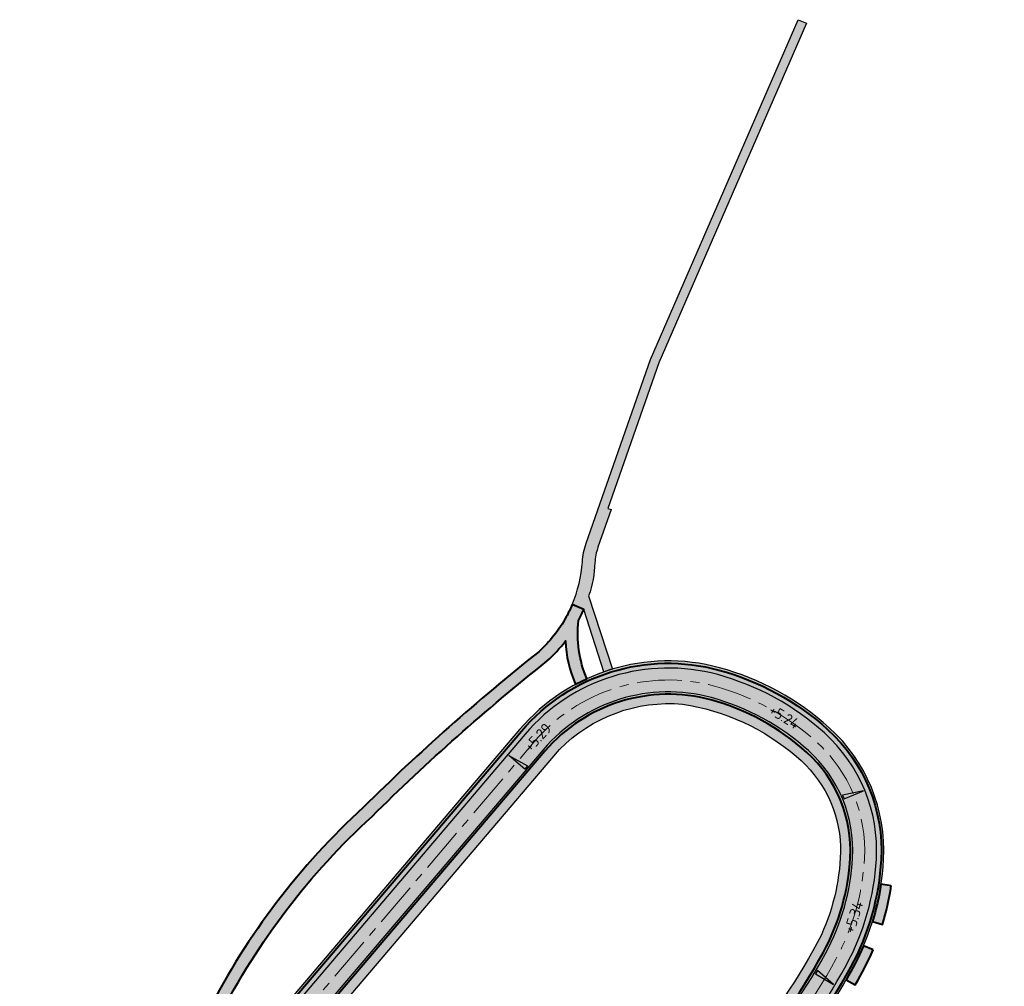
# Model space of a CAD drawing. Header units: metres. Extents: x 207669 to 209690, y 476021 to 477293.
# Tile 4 of 49: x 207777 to 207943, y 477130 to 477293. Entities that reach past the tile are written whole.
import ezdxf

# ---------------------------------------------------------------- set-up
doc = ezdxf.new("R2010")
doc.units = ezdxf.units.M
doc.linetypes.add('AM-AS', pattern=[16, 10, -2, 2, -2])
doc.layers.get('0').update_dxf_attribs({"linetype": 'CONTINUOUS'})
for name, color, linetype, lineweight, true_color in [('N-WE-AM-AS_WEG-G', 7, 'AM-AS', 18, 0xd60000), ('N-WE-VH-FUNDERING_GRANULAAT-G', 7, 'CONTINUOUS', 40, 0x99004c), ('N-WE-VH-FUNDERING_ZANDBED-BREED-G', 7, 'CONTINUOUS', 30, 0xa57c00), ('N-WE-VH-FUNDERING_ZANDBED_BREED-A', 7, 'CONTINUOUS', 40, 0xa57c00), ('N-WE-VH-FUNDERING_ZANDBED_OVERIG-A', 7, 'CONTINUOUS', 40, 0x0007d1), ('N-WE-VH-FUNDERING_ZANDBED_OVERIG-G', 7, 'CONTINUOUS', 40, 0x0007d1), ('N-WE-VH-FUNDERING_ZANDBED_SMAL-A', 7, 'CONTINUOUS', 40, 0xa4de1b), ('N-WE-VH-FUNDERING_ZANDBED_SMAL-G', 7, 'CONTINUOUS', 30, 0x931077), ('N-WE-VH-FUNDERING_ZANDBED_VOETPAD-A', 220, 'CONTINUOUS', 40, 0xff00bf), ('T-WE-AL-HOOGTELABEL_WEG_ASFALT', 7, 'CONTINUOUS', 18, 0x0b05c2)]:
    doc.layers.add(name, color=color, linetype=linetype, lineweight=lineweight, true_color=true_color)
for name, color, linetype, lineweight in [('T-WE-VH-KANTVERHARDING_BOUWWEG-G', 60, 'CONTINUOUS', 25), ('T-WE-VH-VERHARDING_ASFALT_BOUWWEG-70MM-A', 252, 'CONTINUOUS', 18), ('T-WE-VH-VERKANTING-S', 7, 'CONTINUOUS', 25)]:
    doc.layers.add(name, color=color, linetype=linetype, lineweight=lineweight)
doc.styles.add('NLCS-ISO-M200-T18', font='NLCS-ISO.ttf', dxfattribs={"height": 0.36})

# ---------------------------------------------------------------- blocks, each defined once
blk = doc.blocks.new('A$C2E540381')
h = blk.add_hatch(color=256)
h.dxf.hatch_style = 1
h.paths.add_polyline_path([(0, 0), (7.001237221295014, 0), (-2.91038304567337e-11, 1.869999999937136)])
at = {"flags": 128}
blk.add_lwpolyline([(0, 0), (7.001237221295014, 0), (-2.91038304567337e-11, 1.869999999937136)], close=True, dxfattribs=at)

msp = doc.modelspace()

# ---------------------------------------------------------------- hatches: boundary and pattern name
at = {"layer": 'N-WE-VH-FUNDERING_ZANDBED_BREED-A', "transparency": 33554559}
h = msp.add_hatch(color=256, dxfattribs=at)
h.dxf.hatch_style = 1
edge = h.paths.add_edge_path(flags=16)
edge.add_arc((208018.7845404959, 476941.9416020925), 23.79784241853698, 2.319868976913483, 68.45130498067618, ccw=False)
edge.add_arc((207992.9401543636, 476940.8946074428), 49.6634275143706, -44.537330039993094, 2.319868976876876, ccw=False)
edge.add_arc((207975.0359779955, 476959.1559325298), 75.23482617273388, 302.0107321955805, 315.1130849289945, ccw=False)
edge.add_line((208014.9163120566, 476895.3606503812), (208013.122737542, 476893.0276360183))
edge.add_arc((208012.7492379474, 476898.1139409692), 5.100000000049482, 234.31241061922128, 274.1998286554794, ccw=False)
edge.add_line((208009.774074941, 476893.9716704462), (207985.8857599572, 476911.1293212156))
edge.add_arc((207988.8317546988, 476915.2309812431), 5.049999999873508, 214.057908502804, 234.31241061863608, ccw=False)
edge.add_line((207984.6479712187, 476912.4028271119), (207974.9491909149, 476926.7505588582))
edge.add_arc((207979.174397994, 476929.6067145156), 5.10000000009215, 174.1134030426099, 214.0579085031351, ccw=False)
edge.add_line((207974.1012911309, 476930.1297697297), (207976.5079837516, 476932.3365274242))
edge.add_line((207976.5079837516, 476932.3365274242), (207987.8577930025, 476944.791240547))
edge.add_arc((208049.9804324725, 476888.2579610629), 83.99544049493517, 116.50385453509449, 137.6969592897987, ccw=False)
edge.add_arc((208020.7404048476, 476946.8945045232), 18.47274637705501, 68.45130498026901, 116.50385453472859, ccw=False)
edge = h.paths.add_edge_path(flags=16)
edge.add_arc((207950.9388624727, 477049.6280640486), 37.53249998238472, 305.8214969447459, 358.8807534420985, ccw=False)
edge.add_arc((208022.9212658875, 476938.7720458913), 94.70726443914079, 121.8779908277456, 149.2630944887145)
edge.add_arc((207938.4936721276, 476988.9750646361), 3.518809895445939, 313.33145217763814, 329.26309448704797, ccw=False)
edge.add_arc((207939.535906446, 476987.870288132), 1.999999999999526, 214.0579085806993, 313.33145217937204, ccw=False)
edge.add_line((207937.878962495, 476986.7502270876), (207937.0909030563, 476984.8804810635))
edge.add_arc((207938.4964469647, 476989.7829749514), 5.099999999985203, 214.0579084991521, 254.0024146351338, ccw=False)
edge.add_line((207934.2712398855, 476986.9268192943), (207909.4248063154, 477023.6829837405))
edge.add_arc((207913.6500133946, 477026.5391393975), 5.09999999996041, 174.1134017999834, 214.0579084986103, ccw=False)
edge.add_line((207908.5769065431, 477027.0621947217), (207910.7629846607, 477028.895780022))
edge.add_arc((207951.2488938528, 477005.1332987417), 46.94426865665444, 128.6299866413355, 149.5899578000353, ccw=False)
edge.add_arc((207862.439417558, 477114.1293349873), 93.65498082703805, 309.4451683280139, 332.8796175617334)
edge.add_arc((207965.0096183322, 477061.8722859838), 21.46109186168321, 30.11757463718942, 153.5374305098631, ccw=False)
edge.add_arc((207952.0866587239, 477053.779186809), 36.7039722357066, -7.647124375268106, 30.923212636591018, ccw=False)
edge = h.paths.add_edge_path(flags=16)
edge.add_arc((207924.3592697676, 477029.9185181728), 85.2596023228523, 121.1031986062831, 145.2237219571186)
edge.add_arc((207852.6855038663, 477079.6890865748), 1.999999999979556, 294.3579977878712, 325.2237219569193, ccw=False)
edge.add_line((207853.5103773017, 477077.8671140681), (207851.2906661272, 477076.0183202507))
edge.add_arc((207851.3290830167, 477081.1181755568), 5.099999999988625, 229.6238971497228, 269.5684026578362, ccw=False)
edge.add_line((207848.0252916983, 477077.2329518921), (207822.9577107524, 477098.549113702))
edge.add_arc((207831.4439198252, 477108.5288058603), 13.10000000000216, 205.0134647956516, 229.6238971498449, ccw=False)
edge.add_line((207819.572589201, 477102.9897166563), (207820.2180752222, 477104.672360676))
edge.add_arc((207833.0127928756, 477108.2725821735), 13.2915911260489, 140.0836640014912, 195.7157219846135, ccw=False)
edge.add_line((207822.8183786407, 477116.8013753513), (207868.0195344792, 477169.9574566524))
edge.add_arc((207886.4104747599, 477151.8822228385), 25.78644531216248, 84.96140506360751, 135.4960267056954, ccw=False)
edge.add_arc((207882.984591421, 477140.0828944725), 37.91560423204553, 49.257470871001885, 81.36805577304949, ccw=False)
edge.add_arc((207894.6428723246, 477152.9501516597), 20.56242125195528, 2.0518782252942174, 50.469494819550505, ccw=False)
edge.add_arc((207879.2698302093, 477153.7302654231), 35.92230591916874, 335.5284907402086, 359.92999724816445, ccw=False)
edge.add_arc((207826.0890470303, 477182.593217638), 96.37526378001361, 304.2401094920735, 333.00668583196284, ccw=False)
edge = h.paths.add_edge_path()
edge.add_arc((207965.005917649, 477061.8894530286), 28.7200000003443, 32.12410697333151, 153.0069464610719)
edge.add_arc((207862.4447317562, 477114.131325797), 86.3800005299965, 309.1708019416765, 333.0069464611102, ccw=False)
edge.add_arc((207951.2488955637, 477005.1333027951), 54.21426865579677, 129.1708019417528, 146.2481467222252)
edge.add_arc((207901.9319495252, 477038.0881400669), 5.100000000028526, 293.9446099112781, 326.2481467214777, ccw=False)
edge.add_line((207904.0018013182, 477033.4270550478), (207901.8935327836, 477032.9882847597))
edge.add_arc((207901.9319495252, 477038.0881400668), 5.099999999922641, 229.6238969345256, 269.5684043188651, ccw=False)
edge.add_line((207898.6281581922, 477034.2029164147), (207860.5092017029, 477066.6172866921))
edge.add_arc((207863.8129930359, 477070.5025103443), 5.099999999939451, 189.6793914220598, 229.6238969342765, ccw=False)
edge.add_line((207858.7855965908, 477069.6450227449), (207858.8798555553, 477071.7964016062))
edge.add_arc((207863.812993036, 477070.5025103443), 5.100000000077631, 146.1675124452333, 165.3031853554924, ccw=False)
edge.add_arc((207924.3521430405, 477029.9253527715), 77.97999999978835, 122.7259849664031, 146.1675124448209, ccw=False)
edge.add_arc((207826.17520426, 477182.6992009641), 103.6199999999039, 302.7259849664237, 331.4867935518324)
edge.add_arc((207879.2491134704, 477153.8665777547), 43.21999999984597, 331.4867935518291, 356.8038714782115)
edge.add_arc((207894.6750815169, 477153.0051778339), 27.76999999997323, 356.8038714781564, 407.9181540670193)
edge.add_arc((207883.0137495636, 477140.0911026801), 45.17000000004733, 47.91815406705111, 74.77564179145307)
edge.add_arc((207886.2699822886, 477152.0559239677), 32.76999999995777, 74.77564179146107, 139.62389708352)
edge.add_line((207861.3055157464, 477173.2844027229), (207816.0074426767, 477120.0143477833))
edge.add_arc((207830.1009010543, 477108.03000671), 18.50000000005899, 139.6238970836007, 229.6238971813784)
edge.add_line((207818.1165600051, 477093.936548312), (207901.3480945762, 477023.1607977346))
edge.add_arc((207895.4530943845, 477016.22833982), 9.099999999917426, 34.05790846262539, 49.62389718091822, ccw=False)
edge.add_line((207902.9921893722, 477021.3246175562), (207979.2186577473, 476908.5602402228))
edge.add_arc((207988.249002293, 476914.664572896), 10.8999999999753, 214.0579084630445, 234.3124106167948)
edge.add_line((207981.8903205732, 476905.8114849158), (208074.1329226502, 476839.5587436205))
edge.add_arc((208081.6583349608, 476850.0362514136), 12.89999999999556, 234.3124106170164, 299.0336792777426)
edge.add_line((208087.9190100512, 476838.757335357), (208106.6218757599, 476849.1388795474))
edge.add_line((208106.6218757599, 476849.1388795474), (208104.8438712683, 476852.3420426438))
edge.add_line((208104.8438712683, 476852.3420426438), (208121.1081889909, 476861.1922391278))
edge.add_line((208121.1081889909, 476861.1922391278), (208119.0545768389, 476864.9610650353))
edge.add_line((208119.0545768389, 476864.9610650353), (208083.0215202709, 476844.9599178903))
edge.add_arc((208080.5463696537, 476849.4190242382), 5.100000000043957, 234.31241061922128, 299.03367927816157, ccw=False)
edge.add_line((208077.5712066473, 476845.2767537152), (208023.5008730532, 476884.1124732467))
edge.add_arc((208026.4760360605, 476888.2547437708), 5.10000000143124, 194.3679054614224, 234.3124106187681, ccw=False)
edge.add_line((208021.5355522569, 476886.9891925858), (208021.4536448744, 476889.1410771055))
edge.add_arc((208026.4760360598, 476888.2547437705), 5.099999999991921, 125.81933538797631, 169.9916992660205, ccw=False)
edge.add_arc((207976.3685280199, 476957.6811223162), 80.51999999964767, 305.8193353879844, 314.6490656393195)
edge.add_arc((207992.9537240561, 476940.8915043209), 56.91999999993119, 314.6490656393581, 362.324848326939)
edge.add_arc((208018.7824468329, 476941.9401127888), 31.0699999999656, 2.324848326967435, 68.30494295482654)
edge.add_arc((208020.7416798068, 476946.864684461), 25.76999999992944, 68.3049429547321, 116.5152425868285)
edge.add_arc((208049.983229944, 476888.2542608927), 91.2700000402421, 116.5152425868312, 137.6969596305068)
edge.add_line((207982.4803595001, 476949.6836951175), (207973.6291480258, 476939.9573776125))
edge.add_arc((207969.8572115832, 476943.3899415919), 5.099999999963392, 278.37862011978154, 317.6969596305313, ccw=False)
edge.add_line((207970.600352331, 476938.3443750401), (207968.4516676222, 476938.4874477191))
edge.add_arc((207969.8572115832, 476943.3899415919), 5.099999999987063, 214.057908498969, 254.0024140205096, ccw=False)
edge.add_line((207965.632004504, 476940.5337859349), (207943.8047829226, 476972.8235285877))
edge.add_arc((207948.0299900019, 476975.6796842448), 5.099999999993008, 174.113402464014, 214.0579084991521, ccw=False)
edge.add_line((207942.9568831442, 476976.2027395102), (207943.6250031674, 476978.2499159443))
edge.add_arc((207948.0299900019, 476975.6796842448), 5.100000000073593, 134.6952792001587, 149.7371965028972, ccw=False)
edge.add_arc((207928.428011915, 476995.4912807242), 22.76999999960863, 314.6952792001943, 329.018669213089)
edge.add_arc((208022.9492039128, 476938.7391286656), 87.4800000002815, 122.98218495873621, 149.0186692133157, ccw=False)
edge.add_arc((207950.9279627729, 477049.7176438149), 44.82000000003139, 302.9821849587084, 355.6324594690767)
edge.add_line((207995.6178079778, 477046.3044143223), (207995.8201418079, 477048.9535967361))
edge.add_line((207995.8201418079, 477048.9535967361), (207995.9330327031, 477050.431691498))
edge.add_arc((207952.0907191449, 477053.7801899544), 43.97000000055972, 355.6324594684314, 392.1241069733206)
at = {"layer": 'N-WE-VH-FUNDERING_ZANDBED_OVERIG-A', "transparency": 33554559}
h = msp.add_hatch(color=256, dxfattribs=at)
h.dxf.hatch_style = 1
edge = h.paths.add_edge_path()
edge.add_line((207923.6921331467, 477147.046511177), (207921.9728530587, 477147.3358445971))
edge.add_arc((207879.1203873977, 477153.8912044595), 43.35096949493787, 342.78353392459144, 351.30259834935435, ccw=False)
edge.add_line((207920.52894474, 477141.0600729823), (207922.219132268, 477140.5632224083))
edge.add_arc((207879.2698302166, 477153.7302654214), 44.92230591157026, 342.955939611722, 351.4434921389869)
h = msp.add_hatch(color=256, dxfattribs=at)
h.dxf.hatch_style = 1
edge = h.paths.add_edge_path()
edge.add_line((207920.6650448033, 477136.2967740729), (207919.0468360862, 477137.0110245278))
edge.add_arc((207872.0354436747, 477157.2438738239), 51.18045727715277, 329.5277982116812, 336.71383417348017, ccw=False)
edge.add_line((207916.1466157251, 477131.2892266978), (207917.6559551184, 477130.4392992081))
edge.add_arc((207864.3864264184, 477161.5064586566), 61.66693671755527, 329.7489658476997, 335.8702798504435)
at = {"layer": 'N-WE-VH-FUNDERING_ZANDBED_SMAL-A', "transparency": 33554559}
h = msp.add_hatch(color=256, dxfattribs=at)
h.dxf.hatch_style = 1
edge = h.paths.add_edge_path()
edge.add_arc((207849.4051517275, 477203.0147958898), 22.4920810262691, 337.1478558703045, 356.0568021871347)
edge.add_arc((207883.815580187, 477200.6428627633), 11.9999999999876, 160.7474635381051, 176.0568021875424, ccw=False)
edge.add_line((207872.4866870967, 477204.599652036), (207883.2575268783, 477235.4382143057))
edge.add_line((207883.2575268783, 477235.4382143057), (207908.0884793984, 477292.5015965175))
edge.add_line((207908.0884793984, 477292.5015965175), (207909.4639012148, 477291.9030860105))
edge.add_line((207909.4639012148, 477291.9030860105), (207884.6552276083, 477234.8909024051))
edge.add_line((207884.6552276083, 477234.8909024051), (207876.1160697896, 477210.4419870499))
edge.add_line((207876.1160697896, 477210.4419870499), (207876.6825144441, 477210.2441475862))
edge.add_line((207876.6825144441, 477210.2441475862), (207874.4692433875, 477203.9072139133))
edge.add_arc((207883.815580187, 477200.6428627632), 9.9000000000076, 160.7474635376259, 176.0568021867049)
edge.add_arc((207856.7022339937, 477201.6550137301), 17.23996691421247, 339.98975814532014, 358.89870446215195, ccw=False)
edge.add_line((207872.9014494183, 477195.7557020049), (207876.8867469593, 477183.453818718))
edge.add_arc((207886.2699823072, 477152.0559239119), 32.77000005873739, 106.638732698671, 109.2615942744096)
edge.add_line((207875.4597595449, 477182.9915342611), (207872.0670027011, 477193.4643529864))
edge.add_line((207872.0670027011, 477193.4643529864), (207870.1318314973, 477194.279897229))
at = {"layer": 'N-WE-VH-FUNDERING_ZANDBED_VOETPAD-A', "transparency": 33554559}
h = msp.add_hatch(color=256, dxfattribs=at)
h.dxf.hatch_style = 1
edge = h.paths.add_edge_path()
edge.add_line((207872.0670027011, 477193.4643529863), (207870.1318314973, 477194.279897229))
edge.add_arc((207849.4051517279, 477203.0147958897), 22.49208102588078, 331.34563144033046, 337.14785587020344, ccw=False)
edge.add_arc((207849.3916992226, 477203.0253815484), 22.508962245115, 312.26379842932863, 331.3384063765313, ccw=False)
edge.add_arc((208089.0824734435, 476903.6377611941), 361.0538938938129, 128.4576635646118, 134.7062322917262)
edge.add_arc((207917.5541598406, 477070.3799068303), 121.9682326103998, 132.5398049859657, 152.8769953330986)
edge.add_arc((207853.7480494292, 477109.5022889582), 47.68849111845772, 159.7789197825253, 179.4704095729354)
edge.add_arc((207797.508491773, 477110.7754224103), 8.5935085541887, 270.0673448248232, 354.44172907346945, ccw=False)
edge.add_arc((207796.1942674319, 477065.215657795), 36.98997651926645, 87.94824266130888, 107.0446731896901)
edge.add_arc((207789.8383834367, 477088.9751027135), 12.44280825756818, 111.1352674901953, 187.2420281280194)
edge.add_arc((207787.5381804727, 477088.729482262), 10.130097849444, 187.5039284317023, 226.3056548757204)
edge.add_arc((207775.4746984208, 477077.6640118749), 6.297201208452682, -30.95584207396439, 36.44719337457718, ccw=False)
edge.add_line((207780.8749513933, 477074.4248745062), (207778.9218470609, 477072.4515381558))
edge.add_line((207778.9218470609, 477072.4515381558), (207780.4144029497, 477070.974284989))
edge.add_line((207780.4144029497, 477070.974284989), (207782.5326539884, 477073.1144787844))
edge.add_arc((207775.4746984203, 477077.6640118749), 8.397201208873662, 327.1943156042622, 397.8425548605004)
edge.add_arc((207787.5381804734, 477088.7294822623), 8.03009785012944, 187.5377677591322, 227.430665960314, ccw=False)
edge.add_arc((207789.8383834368, 477088.9751027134), 10.34280825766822, 111.53763080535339, 187.2151245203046, ccw=False)
edge.add_arc((207796.1942674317, 477065.2156577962), 34.88997651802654, 87.88887365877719, 106.91761471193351, ccw=False)
edge.add_arc((207797.508491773, 477110.7754224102), 10.69350855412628, 269.8448566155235, 328.9757601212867)
edge.add_line((207806.6722867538, 477105.2639809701), (207812.0885673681, 477103.8103106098))
edge.add_arc((207830.1009010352, 477108.0300067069), 18.49999998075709, 186.3259959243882, 193.1847470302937, ccw=False)
edge.add_line((207811.7135463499, 477105.9915791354), (207807.5504693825, 477107.0998529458))
edge.add_arc((207797.5084917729, 477110.7754224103), 10.6935085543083, 339.8963394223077, 354.9682941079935)
edge.add_arc((207853.7480494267, 477109.5022889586), 45.58849111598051, 159.9369866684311, 179.5786679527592, ccw=False)
edge.add_arc((207917.5541598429, 477070.3799068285), 119.8682326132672, 132.5208803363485, 152.8160416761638, ccw=False)
edge.add_arc((208089.0824734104, 476903.6377612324), 358.9538938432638, 128.4468115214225, 134.7125884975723, ccw=False)
edge.add_arc((207849.4051517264, 477203.0147958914), 24.59208102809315, 312.0904600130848, 322.8934827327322)
edge.add_arc((207888.6822111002, 477188.8852867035), 19.67719859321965, 182.0586719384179, 203.9684704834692)
edge.add_arc((207886.2699822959, 477152.0559239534), 32.77000001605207, 114.68090178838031, 118.36419434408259, ccw=False)
edge.add_arc((207890.9328633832, 477189.453350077), 19.86637927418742, 173.829939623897, 202.5578136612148, ccw=False)
edge.add_arc((207849.4051517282, 477203.0147958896), 24.59208102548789, 332.3137429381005, 337.1478558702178)
at = {"layer": 'T-WE-VH-VERHARDING_ASFALT_BOUWWEG-70MM-A'}
h = msp.add_hatch(dxfattribs=at)
h.set_pattern_fill('AVH-BASALTON', color=256, angle=270, pattern_type=2)
h.set_pattern_definition([(270, (207987.6846217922, 477030.1940064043), (0.8659999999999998, -1.5), [1, -2]), (29.99999999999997, (207987.6846217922, 477030.1940064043), (0.8660381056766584, 1.499977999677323), [1, -2]), (329.9999999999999, (207987.6846217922, 477029.1940064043), (1.732038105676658, -2.200032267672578e-05), [1, -2])])
h.paths.add_polyline_path([(207979.9642825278, 476909.0642676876, 0.08860774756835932), (207982.4153493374, 476906.5424738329), (208074.6579514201, 476840.2897325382, 0.2901540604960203), (208087.4822068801, 476839.5442298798), (208106.1850962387, 476849.9257594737), (208103.2731425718, 476855.171788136), (208083.4099652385, 476844.1461808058, -0.2901543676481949), (208076.9978315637, 476844.5189288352), (208022.6760454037, 476883.5352527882, -0.5128048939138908), (208022.6735853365, 476893.2800037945, 0.03899533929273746), (208032.1116530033, 476901.2509316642, 0.2110784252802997), (208048.6278607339, 476943.1517930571, 0.2961190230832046), (208029.8243881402, 476969.6942554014, 0.2135158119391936), (208009.772750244, 476968.8503044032, 0.09268673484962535), (207983.3678739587, 476948.8760330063), (207974.4330391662, 476939.0578244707, -0.4857844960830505), (207965.0246350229, 476939.7359519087), (207942.8520466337, 476972.5366072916, -0.3607678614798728), (207943.6020152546, 476980.1610973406, 0.06252926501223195), (207946.9207294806, 476984.387934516, -0.1140968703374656), (207974.6737415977, 477013.1274485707, 0.2338587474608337), (207994.4212927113, 477046.3957993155), (207994.7365174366, 477050.5230764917, 0.1605842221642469), (207988.3125578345, 477076.5233494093, 0.5824978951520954), (207940.4839035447, 477074.380298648, -0.1043814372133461), (207917.7632647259, 477046.2334878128, 0.0750150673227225), (207907.1276252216, 477034.5242228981, -0.4489299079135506), (207898.2472954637, 477033.2797499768), (207859.6681189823, 477066.0854670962, -0.381082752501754), (207858.5701924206, 477073.9958346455, -0.1026960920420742), (207881.5457002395, 477096.5367696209, 0.1261556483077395), (207916.17238607, 477133.8078554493, 0.1109181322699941), (207921.2037527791, 477151.5237929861, 0.2268011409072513), (207912.4820694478, 477172.7251190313, 0.117727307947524), (207894.5602457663, 477182.5179730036, 0.2907551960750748), (207862.2196860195, 477172.5070400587), (207817.1807338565, 477119.5417085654, 0.4142135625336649), (207819.2328479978, 477094.1687144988), (207902.9723610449, 477022.9610053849)])
h.paths.add_polyline_path([(207933.4971353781, 476986.3756419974), (207908.6460157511, 477023.1387386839, -0.3327596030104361), (207908.9913344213, 477030.3205219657, 0.02629151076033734), (207910.3951778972, 477032.2141499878, -0.07558467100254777), (207920.289801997, 477043.1324219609, 0.104381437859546), (207944.0481497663, 477072.5647687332, -0.5824978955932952), (207984.9249647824, 477074.3963295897, -0.1605842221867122), (207990.7481332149, 477050.8276931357), (207990.4329084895, 477046.7004159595, -0.2338587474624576), (207972.4962286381, 477016.4828080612, 0.1134968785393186), (207943.6046455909, 476986.6350936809, -0.5476258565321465)], flags=16)
h.paths.add_polyline_path([(207986.32625549, 476946.1838259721, -0.09268673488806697), (208011.5584937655, 476965.2710418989, -0.2135158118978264), (208028.3457217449, 476965.9775975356, -0.2961190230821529), (208044.6311531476, 476942.9895325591, -0.2110784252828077), (208029.3006028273, 476904.0966296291, -0.04205109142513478), (208019.5889756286, 476895.9956677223, 0.03919080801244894), (208016.8801836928, 476893.7622372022, -0.3624006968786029), (208009.2124471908, 476893.2054081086), (207985.3315629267, 476910.3577218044, -0.0886077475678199), (207983.860922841, 476911.8707981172), (207974.2451368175, 476926.0957536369, -0.3460902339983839), (207974.7783963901, 476933.4942473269)], flags=16)
h.paths.add_polyline_path([(207847.4134532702, 477076.5061948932), (207822.3422986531, 477097.8253955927, -0.4142135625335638), (207820.7462098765, 477117.5599465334), (207865.2669202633, 477169.915831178, -0.2907551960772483), (207893.5098481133, 477178.6583532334, -0.1177273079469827), (207909.8013034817, 477169.7563661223, -0.2268011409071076), (207917.209974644, 477151.7468091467, -0.1109181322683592), (207912.6575576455, 477135.717300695, -0.1261556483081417), (207879.3832126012, 477099.9018323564, 0.0974953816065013), (207856.2151719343, 477077.6355777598, -0.4419701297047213)], flags=16)

# ---------------------------------------------------------------- linework, layer by layer
at = {"layer": 'N-WE-AM-AS_WEG-G', "ltscale": 0.75, "flags": 128}
msp.add_lwpolyline([(207852.2075126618, 477069.2791793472), (207855.1737540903, 477072.745087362, 0.03034041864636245), (207856.5984831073, 477074.6426197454, -0.104439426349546), (207880.4644564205, 477098.2193009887, 0.1261556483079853), (207914.4149718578, 477134.7625780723, 0.1109181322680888), (207919.2068637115, 477151.6353010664, 0.2268011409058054), (207911.1416864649, 477171.2407425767, 0.1177273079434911), (207894.0350469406, 477180.5881631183, 0.2907551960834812), (207863.7433031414, 477171.2114356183), (207818.9634718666, 477118.5508275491, 0.4142135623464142), (207820.787573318, 477095.997055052), (207822.9438497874, 477094.1634701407)], format="xyb", dxfattribs=at)
at = {"layer": 'N-WE-VH-FUNDERING_GRANULAAT-G', "flags": 128}
msp.add_lwpolyline([(207979.6328937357, 476908.840255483), (207903.4064253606, 477021.6046328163, 0.06802407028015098), (207901.6719956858, 477023.5417020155), (207818.6690036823, 477094.1231119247, -0.414213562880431), (207816.5712869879, 477120.0599503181), (207861.6102391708, 477173.0252818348, -0.290755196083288), (207894.7703252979, 477183.2898969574, -0.1177273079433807), (207913.0182226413, 477173.3188696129, -0.2268011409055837), (207922.002508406, 477151.4791897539, -0.1109181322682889), (207916.875351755, 477133.4259664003, -0.1261556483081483), (207881.9781977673, 477095.8637570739, 0.1026809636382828), (207859.2374368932, 477073.5544651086, 0.3810998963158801), (207860.2619816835, 477066.1711768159), (207898.3042570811, 477033.8220121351, 0.4484963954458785), (207906.5880787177, 477034.9767961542, -0.07465217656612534), (207917.3211185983, 477046.7761726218, 0.10438144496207), (207939.8601604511, 477074.6980163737, -0.2117460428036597), (207957.6142098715, 477089.1241929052, 0.3196692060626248)], format="xyb", dxfattribs=at)
msp.add_lwpolyline([(207822.6338096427, 477098.1682094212), (207847.7013905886, 477076.8520476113, 0.4418018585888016), (207855.914518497, 477077.9035556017, -0.09735326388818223), (207879.1669638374, 477100.2383386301, 0.1261556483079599), (207912.3060748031, 477135.9082452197, 0.1109181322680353), (207916.8105968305, 477151.7691107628, 0.2268011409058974), (207909.5332268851, 477169.4594908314, 0.1177273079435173), (207893.4048083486, 477178.2723912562, 0.2907551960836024), (207865.5716436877, 477169.6567102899), (207821.0833233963, 477117.3389160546, 0.4142135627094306)], format="xyb", close=True, dxfattribs=at)
at = {"layer": 'N-WE-VH-FUNDERING_ZANDBED-BREED-G', "flags": 128}
msp.add_lwpolyline([(207989.3288357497, 477077.1614553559, 0.5824978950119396), (207939.4146296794, 477074.9249576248, -0.1043814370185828), (207917.0053035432, 477047.1638075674, 0.074652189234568), (207906.1723528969, 477035.2545947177, -0.1418916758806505), (207904.0018013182, 477033.4270550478), (207901.8935327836, 477032.9882847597, -0.1760773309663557), (207898.6281581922, 477034.2029164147), (207860.5092017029, 477066.6172866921, -0.1760773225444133), (207858.7855965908, 477069.6450227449), (207858.8798555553, 477071.7964016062, -0.08368969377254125), (207859.5765816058, 477073.3420205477, -0.1026411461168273), (207882.1944465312, 477095.5272508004, 0.1261556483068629), (207917.2268345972, 477133.2350218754, 0.1109181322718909), (207922.4018862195, 477151.456888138, 0.2268011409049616), (207913.2862992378, 477173.6157449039, 0.1177273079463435), (207894.8753650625, 477183.6758589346, 0.2907551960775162), (207861.3055157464, 477173.2844027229), (207816.0074426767, 477120.0143477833, 0.4142135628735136), (207818.1165600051, 477093.936548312), (207901.3480945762, 477023.1607977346, -0.06802407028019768), (207902.9921893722, 477021.3246175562), (207979.2186577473, 476908.5602402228, 0.08860774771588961)], format="xyb", dxfattribs=at)
msp.add_lwpolyline([(207880.3157680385, 477102.9210506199, 0.105635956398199), (207854.3282747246, 477078.5483394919, -0.1354973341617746), (207853.5103773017, 477077.8671140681), (207851.2906661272, 477076.0183202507, -0.1760773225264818), (207848.0252916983, 477077.2329518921), (207822.9577107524, 477098.549113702, -0.1077979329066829), (207819.572589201, 477102.9897166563), (207820.2180752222, 477104.672360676, -0.2476234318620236), (207822.8183786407, 477116.8013753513), (207868.0195344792, 477169.9574566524, -0.2241433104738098), (207888.675214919, 477177.5690232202, -0.1410329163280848), (207907.7306263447, 477168.8096555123, -0.2144618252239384), (207915.1921093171, 477153.6863763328, -0.1068758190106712), (207911.965140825, 477138.8497840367, -0.1261812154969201)], format="xyb", close=True, dxfattribs=at)
at = {"layer": 'N-WE-VH-FUNDERING_ZANDBED_OVERIG-G', "flags": 128}
for points in [[(207923.6921331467, 477147.046511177), (207921.9728530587, 477147.3358445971, -0.03718856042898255), (207920.52894474, 477141.0600729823), (207922.219132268, 477140.5632224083, 0.03705087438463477), (207923.6921331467, 477147.046511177)], [(207920.6650448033, 477136.2967740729), (207919.0468360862, 477137.0110245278, -0.0313652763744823), (207916.1466157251, 477131.2892266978), (207917.6559551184, 477130.4392992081, 0.0267156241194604), (207920.6650448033, 477136.2967740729)]]:
    msp.add_lwpolyline(points, format="xyb", close=True, dxfattribs=at)
at = {"layer": 'N-WE-VH-FUNDERING_ZANDBED_SMAL-G', "flags": 128}
msp.add_lwpolyline([(207870.1318314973, 477194.279897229, 0.08269356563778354), (207871.8439876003, 477201.4680723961, -0.06689912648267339), (207872.4866870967, 477204.599652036), (207883.2575268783, 477235.4382143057), (207908.0884793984, 477292.5015965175), (207909.4639012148, 477291.9030860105), (207884.6552276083, 477234.8909024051), (207876.1160697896, 477210.4419870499), (207876.6825144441, 477210.2441475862), (207874.4692433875, 477203.9072139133, 0.06689912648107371), (207873.939016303, 477201.3236607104, -0.08269356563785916), (207872.9014494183, 477195.7557020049), (207876.8867469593, 477183.453818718, 0.01144489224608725), (207875.4597595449, 477182.9915342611), (207872.0670027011, 477193.4643529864)], format="xyb", close=True, dxfattribs=at)
at = {"layer": 'N-WE-VH-FUNDERING_ZANDBED_VOETPAD-A', "flags": 128}
msp.add_lwpolyline([(207810.9260547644, 477125.141575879, -0.08878655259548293), (207836.5401540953, 477158.7265200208, -0.02734642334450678), (207865.8892990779, 477184.7653209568, 0.04717202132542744), (207869.0177128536, 477188.1784251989, 0.09589183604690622), (207870.7017941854, 477180.891742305, -0.01607277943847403), (207872.5864027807, 477181.8322997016, -0.1260096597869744), (207871.181564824, 477191.5885855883, 0.02109592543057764), (207872.0670027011, 477193.4643529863), (207870.1318314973, 477194.279897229, -0.02532239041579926), (207869.1425903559, 477192.2292859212, -0.08342138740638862), (207864.5299904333, 477186.3674849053, 0.02727128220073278), (207835.0911631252, 477160.2470528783, 0.08897138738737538), (207808.9987947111, 477125.9855042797, 0.08613238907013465)], format="xyb", dxfattribs=at)
at = {"layer": 'T-WE-VH-KANTVERHARDING_BOUWWEG-G', "flags": 128}
msp.add_lwpolyline([(207988.3125578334, 477076.523349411, 0.5824978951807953), (207940.4839035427, 477074.3802986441, -0.1043814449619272), (207917.7632626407, 477046.233486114, 0.0750150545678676), (207907.1276252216, 477034.5242228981, -0.4489299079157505), (207898.2472954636, 477033.2797499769), (207859.6681189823, 477066.0854670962, -0.3810827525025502), (207858.5701924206, 477073.9958346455, -0.1026960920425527), (207881.5457002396, 477096.536769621, 0.126155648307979), (207916.1723860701, 477133.8078554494, 0.110918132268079), (207921.2037527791, 477151.523792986, 0.2268011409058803), (207912.482069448, 477172.7251190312, 0.1177273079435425), (207894.5602457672, 477182.5179730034, 0.2907551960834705), (207862.2196860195, 477172.5070400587), (207817.1807338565, 477119.5417085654, 0.4142135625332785), (207819.2328479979, 477094.1687144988), (207902.9723610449, 477022.9610053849), (207979.9642825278, 476909.0642676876, 0.08860774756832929)], format="xyb", dxfattribs=at)
msp.add_lwpolyline([(207856.2151719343, 477077.6355777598, -0.09749538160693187), (207879.3832126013, 477099.9018323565, 0.1261556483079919), (207912.6575576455, 477135.7173006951, 0.1109181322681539), (207917.209974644, 477151.7468091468, 0.2268011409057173), (207909.8013034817, 477169.7563661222, 0.1177273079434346), (207893.509848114, 477178.6583532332, 0.2907551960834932), (207865.2669202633, 477169.915831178), (207820.7462098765, 477117.5599465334, 0.4142135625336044), (207822.3422986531, 477097.8253955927), (207847.4134532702, 477076.5061948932, 0.4419701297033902)], format="xyb", close=True, dxfattribs=at)

# ---------------------------------------------------------------- block references
at = {"layer": 'T-WE-VH-VERKANTING-S', "zscale": 0.3599999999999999}
for p, xscale, yscale, rotation in [((207862.1781841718, 477166.6689529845), -0.5, 0.3599999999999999, 319.6238970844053), ((207915.7788483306, 477161.686727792), 0.5, 0.36, 22.36101277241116), ((207910.97841587, 477132.2598992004), 0.5, 0.36, 329.2566409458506)]:
    msp.add_blockref('A$C2E540381', p, dxfattribs=dict(at, xscale=xscale, yscale=yscale, rotation=rotation))

# ---------------------------------------------------------------- texts
at = {"layer": 'T-WE-AL-HOOGTELABEL_WEG_ASFALT', "char_height": 1.8, "attachment_point": 5, "style": 'NLCS-ISO-M200-T18', "bg_fill": 1, "box_fill_scale": 1.05, "bg_fill_color": 256, "bg_fill_true_color": 9298298, "bg_fill_transparency": 0}
for s, insert, rotation in [('+5.24', (207905.7127019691, 477175.4570847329), 328.75430251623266), ('+5.29', (207864.3442395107, 477171.9743305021), 47.133643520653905), ('+5.34', (207917.380615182, 477141.8112525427), 72.75334676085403)]:
    msp.add_mtext(s, dxfattribs=dict(at, insert=insert, rotation=rotation))

doc.saveas('drawing.dxf')
